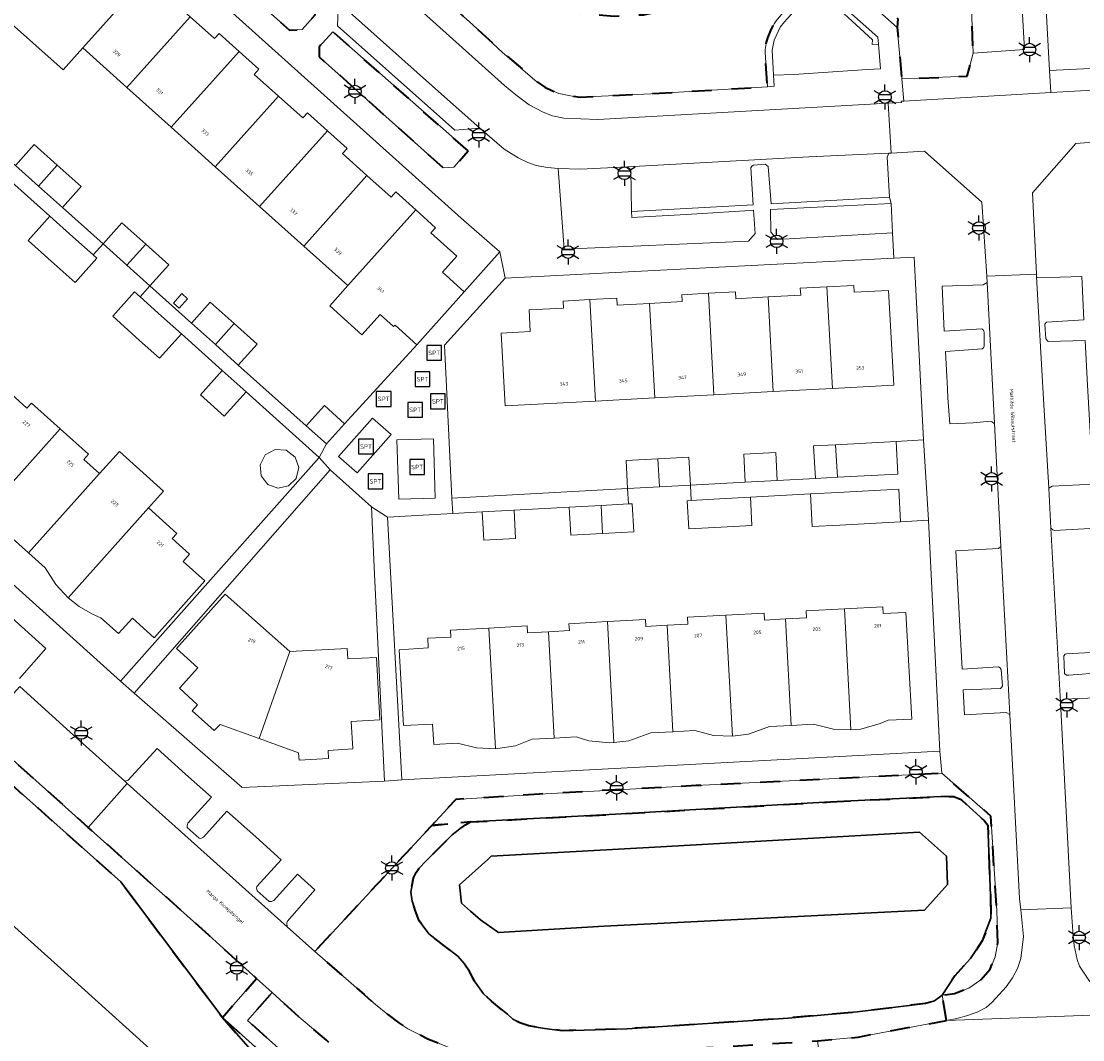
# Model space of a CAD drawing. Extents: x 105780 to 185197, y 477999 to 525027.
# Tile 28 of 256: x 106022 to 106130, y 478677 to 478780. Entities that reach past the tile are written whole.
import ezdxf
from ezdxf.enums import TextEntityAlignment as Align

# ---------------------------------------------------------------- set-up
doc = ezdxf.new("R2010")
doc.units = 0
doc.linetypes.add('XX-HIDDEN', pattern=[4, 2, -2])
for name, color, linetype, lineweight in [('B-GV-GR-HAAG_01-G', 252, 'GR-HAAG1', 13), ('B-GV-GR-MATERIAALGRENS-G', 252, 'XX-HIDDEN', 35), ('B-RO-IE-MEUBILAIR_WEGMEUBILAIR-S', 252, 'Continuous', 25), ('B-WE-GW-WATERGANG_SLOOT_INSTEEK-G', 252, 'Continuous', 30), ('B-WE-OG-TERREIN_ONBEGROEID-GV', 252, 'Continuous', 18), ('B-XX-KG-KADASTRAAL_BEBOUWING-G', 252, 'Continuous', 20), ('B1-WE-OG-BEBOUWING-T18', 7, 'Continuous', 18), ('B1-WE-OG-TERREIN_ERF-GV', 252, 'Continuous', 18), ('B1-WE-OG-TOPOGRAFIE-T18', 10, 'Continuous', 18), ('B1-WE-VH-VERHARDING_ASFALT-GV', 252, 'Continuous', 18), ('B1-WE-VH-VERHARDING_BETONSTRAATSTEEN-GV', 252, 'Continuous', 18), ('B1-WE-VH-VERHARDING_SIERBESTRATING-GV', 252, 'Continuous', 18), ('B1-WE-VH-VERHARDING_TEGEL-GV', 252, 'Continuous', 18)]:
    doc.layers.add(name, color=color, linetype=linetype, lineweight=lineweight)
doc.styles.add('NLCS-ISO', font='NLCS-ISO.ttf')
doc.styles.add('NLCS-ISO-M200-T18', font='NLCS-ISO.ttf', dxfattribs={"height": 0.36})
doc.linetypes.add('GR-HAAG1', pattern='A,6,[176,NLCS.shx,S=0.125,R=0,X=0,Y=0],-2', length=8)

# ---------------------------------------------------------------- blocks, each defined once
blk = doc.blocks.new('B-SIE-WEG_LICHTMAST-SO')
at = {"ltscale": 0.1}
for p, q in [((0, 1.27), (0, 2.53)), ((-1.1, 0.63), (-2.19, 1.27)), ((1.1, 0.63), (2.19, 1.27)), ((-1.1, -0.63), (-2.19, -1.27)), ((0, -1.27), (0, -2.53)), ((1.1, -0.63), (2.19, -1.27))]:
    blk.add_line(p, q, dxfattribs=at)
at = {"flags": 128}
for points in [[(-1.16, 0.5), (1.16, 0.5)], [(-1.16, -0.5), (1.16, -0.5)]]:
    blk.add_lwpolyline(points, dxfattribs=at)
at = {"ltscale": 0.1}
blk.add_circle((0, 0), 1.27, dxfattribs=at)
at = {"style": 'NLCS-ISO'}
blk.add_attdef('TYPE', text='', height=1.8, dxfattribs=at).set_placement((0, 2.53), align=Align.BOTTOM_CENTER)
blk = doc.blocks.new('SIE-WEG_SPEELTOESTEL-SO')
at = {"flags": 128}
blk.add_lwpolyline([(-0.75, -0.75), (0.75, -0.75), (0.75, 0.75), (-0.75, 0.75)], close=True, dxfattribs=at)
at = {"style": 'NLCS-ISO'}
blk.add_text('SPT', height=0.45, dxfattribs=at).set_placement((0, 0), align=Align.MIDDLE_CENTER)

msp = doc.modelspace()

# ---------------------------------------------------------------- linework, layer by layer
at = {"layer": 'B-GV-GR-HAAG_01-G', "flags": 128}
for points in [[(106102.815, 478784.034), (106102.171, 478783.938), (106101.839, 478783.667), (106099.061, 478780.503), (106098.752, 478780.139), (106098.547, 478779.833), (106098.235, 478779.159), (106097.91, 478778.41), (106097.76, 478777.845), (106097.654, 478777.232), (106097.655, 478776.949), (106097.879, 478773.481), (106098.562, 478773.522), (106098.502, 478774.638), (106098.464, 478775.335), (106098.354, 478777.174), (106098.573, 478778.179), (106099.159, 478779.489), (106099.591, 478780.045), (106102.464, 478783.274), (106102.894, 478783.285), (106103.138, 478783.173), (106108.485, 478778.233), (106108.48, 478777.764), (106109.104, 478777.773), (106109.046, 478778.496)], [(106084.07, 478765.041), (106083.988, 478765.171), (106083.738, 478765.385), (106078.979, 478765.137), (106076.722, 478765.207), (106077.336, 478757.073), (106095.952, 478757.858), (106096.65, 478758.628), (106096.477, 478761.01), (106096.126, 478760.952), (106089.668, 478760.571), (106084.19, 478760.247), (106084.131, 478760.866)], [(106110.539, 478758.704), (106110.385, 478761.67), (106104.928, 478761.395), (106098.196, 478761.056), (106098.239, 478758.792), (106098.897, 478758.049)]]:
    msp.add_lwpolyline(points, close=True, dxfattribs=at)
at = {"layer": 'B-GV-GR-MATERIAALGRENS-G', "flags": 128}
for points in [[(106111.45, 478815.336), (106107.414, 478815.091), (106107.353, 478816.526), (106113.54, 478816.789), (106114.206, 478816.817), (106114.152, 478817.963), (106113.893, 478823.501), (106112.801, 478823.381), (106108.219, 478823.215), (106097.711, 478822.461), (106097.86, 478819.41), (106098.693, 478818.016), (106102.297, 478812.743), (106103.323, 478810.718), (106104.162, 478808.828), (106104.755, 478806.849), (106105.236, 478804.444), (106105.185, 478800.789), (106104.648, 478798.669), (106104.24, 478796.45), (106102.437, 478791.084), (106101.492, 478788.896), (106111.05, 478780.356), (106111.008, 478779.482), (106111.463, 478774.265), (106118.074, 478774.551), (106118.677, 478776.885), (106118.431, 478783.289), (106118.34, 478783.389), (106118.019, 478783.498), (106114.081, 478783.277), (106113.482, 478783.239)], [(106061.321, 478798.58), (106061.067, 478802.22), (106061.403, 478805.124), (106062.185, 478807.915), (106062.234, 478808.785), (106047.881, 478807.924), (106042.369, 478807.435), (106040.1, 478804.753), (106068.103, 478779.741), (106071.117, 478776.953), (106074.58, 478773.976), (106075.39, 478773.442), (106076.164, 478773.05), (106076.808, 478772.794), (106078.159, 478772.535), (106078.948, 478772.44), (106086.102, 478772.77), (106097.879, 478773.481), (106097.655, 478776.949), (106097.654, 478777.232), (106097.76, 478777.845), (106097.91, 478778.41), (106098.235, 478779.159), (106098.547, 478779.833), (106098.752, 478780.139), (106099.061, 478780.503), (106101.839, 478783.667), (106102.171, 478783.938), (106102.815, 478784.034), (106099.671, 478786.828), (106098.641, 478787.763), (106098.383, 478787.96), (106096.331, 478785.718), (106093.939, 478783.804), (106091.305, 478782.327), (106088.341, 478781.351), (106085.36, 478780.718), (106082.383, 478780.591), (106079.265, 478780.812), (106076.367, 478781.416), (106073.515, 478782.453), (106070.754, 478783.991), (106068.482, 478785.869), (106066.037, 478788.36), (106064.742, 478790.209), (106062.917, 478793.323), (106061.919, 478795.941)], [(106052.19, 478780.771), (106050.447, 478782.387), (106040.355, 478791.322), (106038.938, 478789.781), (106039.072, 478788.601), (106049.571, 478779.19), (106050.848, 478779.271)], [(106067.626, 478766.992), (106053.959, 478779.022), (106052.579, 478777.52), (106052.581, 478776.497), (106065.098, 478765.291), (106066.176, 478765.353)], [(106000, 478724.793), (105980.466, 478742.334), (105978.943, 478740.613), (105978.148, 478741.243), (105977.438, 478741.687), (105976.731, 478742.054), (105975.992, 478742.324), (105975.124, 478742.473), (105974.242, 478742.525), (105973.344, 478742.5), (105972.479, 478742.391), (105969.92, 478741.74), (105969.244, 478741.478), (105967.9, 478740.82), (105967.286, 478740.464), (105966.722, 478740.064), (105966.662, 478740.012), (105966.347, 478739.74), (105966.201, 478739.614), (105965.888, 478739.344), (105968.125, 478737.419), (105963.677, 478732.269), (105962.307, 478733.356), (105961.799, 478732.767), (105963.304, 478731.543), (105968.587, 478737.66), (105967.144, 478738.843), (105967.54, 478739.293), (105969.443, 478737.734), (105963.378, 478730.71), (105961.402, 478732.317), (105956.719, 478726.993), (105959.127, 478724.852), (105968.106, 478734.452), (105968.744, 478735.095), (105969.243, 478735.445), (105969.946, 478735.919), (105970.623, 478736.162), (105971.687, 478736.492), (105973.626, 478736.739), (105975.388, 478736.873), (105977.341, 478737.217), (105978.608, 478737.308), (105980.338, 478737.507), (105981.143, 478737.47), (105982.279, 478737.315), (105983.072, 478737.124), (105983.656, 478736.722), (105984.065, 478736.369), (106000, 478722.083), (106008.843, 478714.155), (106032.53, 478693.11), (106042.797, 478679.379), (106046.237, 478683.351), (106041.428, 478687.703), (106029.227, 478698.616), (106018.277, 478708.393)], [(106104.265, 478701.184), (106115.406, 478701.728), (106116.716, 478701.725), (106117.447, 478701.445), (106118.259, 478700.702), (106119.789, 478699.303), (106120.146, 478698.833), (106120.428, 478691.685), (106120.462, 478689.431), (106119.599, 478687.132), (106118.395, 478685.362), (106116.826, 478683.612), (106115.527, 478681.667), (106116.776, 478681.806), (106118.254, 478682.365), (106119.443, 478683.194), (106120.385, 478684.266), (106120.909, 478685.514), (106121.176, 478686.982), (106121.055, 478690.195), (106120.465, 478699.747), (106115.511, 478704.076), (106090.684, 478702.834), (106074.854, 478701.985), (106066.381, 478701.428), (106063.958, 478698.817), (106067.86, 478699.157), (106082.507, 478699.949), (106091.803, 478700.47)], [(106115.975, 478679.095), (106115.527, 478681.667), (106114.752, 478681.063), (106113.874, 478680.819), (106106.965, 478679.956), (106099.987, 478679.338), (106083.701, 478678.246), (106077.17, 478678.061), (106075.361, 478678.298), (106073.752, 478678.554), (106072.838, 478678.854), (106072.15, 478679.241), (106071.62, 478679.722), (106070.795, 478680.36), (106070.006, 478681.058), (106069.185, 478681.802), (106068.335, 478682.955), (106067.766, 478684.037), (106067.21, 478684.851), (106066.581, 478685.604), (106065.18, 478686.674), (106063.669, 478687.862), (106062.678, 478689.162), (106062.296, 478690.128), (106061.978, 478691.164), (106061.829, 478692.065), (106061.955, 478692.807), (106062.112, 478693.503), (106062.372, 478694.052), (106062.685, 478694.497), (106063.348, 478695.208), (106064.434, 478696.284), (106066.011, 478697.862), (106066.628, 478698.342), (106066.822, 478698.485), (106067.348, 478698.874), (106067.86, 478699.157), (106063.958, 478698.817), (106052.121, 478686.065), (106057.104, 478681.708), (106058.263, 478680.695), (106059.498, 478679.684), (106060.609, 478678.859), (106061.548, 478678.245), (106063.625, 478677.218), (106065.624, 478676.408), (106067.408, 478675.902), (106069.203, 478675.569), (106070.727, 478675.481), (106076.916, 478675.63), (106092.406, 478676.386), (106102.97, 478677.027), (106107.051, 478677.417)], [(106075.55, 478669.53), (106070.157, 478669.343), (106068.421, 478669.459), (106066.51, 478669.825), (106064.544, 478670.331), (106062.969, 478670.866), (106061.517, 478671.436), (106059.074, 478672.703), (106058.288, 478673.343), (106055.834, 478675.04), (106053.295, 478677.087), (106050.521, 478679.475), (106047.818, 478681.921), (106045.325, 478679.092), (106059.441, 478666.502), (106059.537, 478664.385), (106064.945, 478664.662), (106076.041, 478665.153), (106075.752, 478669.119)], [(106042.797, 478679.379), (106046.566, 478675.094), (106047.107, 478674.002), (106047.798, 478672.975), (106049.835, 478670.799), (106050.359, 478670.069), (106051.109, 478668.604), (106051.408, 478667.386), (106051.405, 478666.276), (106051.467, 478665.381), (106051.525, 478664.399), (106051.354, 478663.205), (106051.01, 478662.021), (106050.409, 478660.434), (106050.005, 478659.506), (106049.504, 478658.793), (106046.862, 478655.537), (106044.2, 478651.879), (106042.931, 478650.078), (106043.695, 478649.311), (106057.01, 478664.255), (106057.673, 478664.289), (106057.724, 478665.978)]]:
    msp.add_lwpolyline(points, close=True, dxfattribs=at)
at = {"layer": 'B-WE-GW-WATERGANG_SLOOT_INSTEEK-G', "flags": 128}
for points in [[(106046.566, 478675.094), (106042.797, 478679.379), (106032.53, 478693.11), (106008.843, 478714.155)], [(106006.169, 478702.544), (106026.138, 478684.633), (106045.511, 478667.155)], [(106022.152, 478668.833), (106023.636, 478667.502), (106025.939, 478665.437), (106027.53, 478664.01), (106028.995, 478662.696), (106031.328, 478660.604), (106032.896, 478659.198), (106034.345, 478657.898), (106036.698, 478655.788), (106038.441, 478654.225), (106039.543, 478653.177), (106039.862, 478652.884), (106047.934, 478661.986), (106047.74, 478666.155), (106046.48, 478667.279), (106045.511, 478667.155), (106026.138, 478684.633), (106006.169, 478702.544)]]:
    msp.add_lwpolyline(points, dxfattribs=at)
for points in [[(106104.265, 478701.184), (106091.803, 478700.47), (106082.507, 478699.949), (106067.86, 478699.157), (106067.348, 478698.874), (106066.822, 478698.485), (106066.628, 478698.342), (106066.011, 478697.862), (106064.434, 478696.284), (106063.348, 478695.208), (106062.685, 478694.497), (106062.372, 478694.052), (106062.112, 478693.503), (106061.955, 478692.807), (106061.829, 478692.065), (106061.978, 478691.164), (106062.296, 478690.128), (106062.678, 478689.162), (106063.669, 478687.862), (106065.18, 478686.674), (106066.581, 478685.604), (106067.21, 478684.851), (106067.766, 478684.037), (106068.335, 478682.955), (106069.185, 478681.802), (106070.006, 478681.058), (106070.795, 478680.36), (106071.62, 478679.722), (106072.15, 478679.241), (106072.838, 478678.854), (106073.752, 478678.554), (106075.361, 478678.298), (106077.17, 478678.061), (106083.701, 478678.246), (106099.987, 478679.338), (106106.965, 478679.956), (106113.874, 478680.819), (106114.752, 478681.063), (106115.527, 478681.667), (106116.826, 478683.612), (106118.395, 478685.362), (106119.599, 478687.132), (106120.462, 478689.431), (106120.428, 478691.685), (106120.146, 478698.833), (106119.789, 478699.303), (106118.259, 478700.702), (106117.447, 478701.445), (106116.716, 478701.725), (106115.406, 478701.728)], [(106115.968, 478695.713), (106116.089, 478692.85), (106113.768, 478690.251), (106081.368, 478688.64), (106070.691, 478687.985), (106070.604, 478688.046), (106068.87, 478689.254), (106067.852, 478690.141), (106066.941, 478690.966), (106066.757, 478692.793), (106069.624, 478695.381), (106069.971, 478695.694), (106086.486, 478696.625), (106113.24, 478698.132)], [(106115.968, 478695.713), (106113.24, 478698.132), (106086.486, 478696.625), (106069.971, 478695.694), (106069.624, 478695.381), (106066.757, 478692.793), (106066.941, 478690.966), (106067.852, 478690.141), (106068.87, 478689.254), (106070.604, 478688.046), (106070.691, 478687.985), (106081.368, 478688.64), (106113.768, 478690.251), (106116.089, 478692.85)]]:
    msp.add_lwpolyline(points, close=True, dxfattribs=at)
at = {"layer": 'B-WE-OG-TERREIN_ONBEGROEID-GV', "flags": 128}
msp.add_lwpolyline([(106101.021, 478788.357), (106111.008, 478779.482), (106111.05, 478780.356)], dxfattribs=at)
at = {"layer": 'B-XX-KG-KADASTRAAL_BEBOUWING-G', "flags": 128}
for points in [[(106035.536, 478785.071), (106033.519, 478786.88), (106033.051, 478786.36), (106030.455, 478788.689), (106028.972, 478787.043), (106026.772, 478789.002), (106021.993, 478783.665), (106022.684, 478783.05), (106020.548, 478780.65), (106026.679, 478775.193), (106028.668, 478777.412)], [(106039.535, 478780.541), (106037.081, 478782.744), (106037.549, 478783.264), (106035.536, 478785.071), (106028.668, 478777.412), (106033.136, 478773.405)], [(106044.469, 478777.054), (106042.449, 478778.866), (106041.981, 478778.345), (106039.535, 478780.541), (106033.136, 478773.405), (106037.604, 478769.398)], [(106048.468, 478772.524), (106046.011, 478774.73), (106046.48, 478775.25), (106044.469, 478777.054), (106037.604, 478769.398), (106042.072, 478765.391)], [(106053.402, 478769.036), (106051.38, 478770.851), (106050.911, 478770.332), (106048.468, 478772.524), (106042.072, 478765.391), (106046.54, 478761.384)], [(106057.402, 478764.507), (106054.941, 478766.715), (106055.409, 478767.235), (106053.402, 478769.036), (106046.54, 478761.384), (106051.008, 478757.377)], [(106026.102, 478765.561), (106023.766, 478767.653), (106021.864, 478765.53), (106024.199, 478763.438)], [(106026.102, 478765.561), (106024.199, 478763.438), (106026.616, 478761.273), (106028.518, 478763.396)], [(106062.336, 478761.02), (106060.311, 478762.838), (106059.843, 478762.318), (106057.402, 478764.507), (106051.008, 478757.377), (106055.476, 478753.37)], [(106062.336, 478761.02), (106055.476, 478753.37), (106053.635, 478751.318), (106056.882, 478748.406), (106058.722, 478750.459), (106060.097, 478749.226), (106060.237, 478749.382), (106062.431, 478747.4), (106067.224, 478752.743), (106065.031, 478754.725), (106066.475, 478756.366), (106063.873, 478758.701), (106064.341, 478759.221)], [(106029.727, 478756.472), (106027.682, 478758.303), (106025.354, 478760.389), (106023.153, 478757.93), (106025.479, 478755.846), (106027.898, 478753.68), (106030.099, 478756.139)], [(106030.727, 478757.59), (106033.139, 478755.429), (106035.042, 478757.55), (106032.629, 478759.712)], [(106035.042, 478757.55), (106033.139, 478755.429), (106035.464, 478753.346), (106037.366, 478755.468)], [(106034.463, 478752.228), (106033.898, 478752.735), (106031.703, 478750.271), (106034.416, 478747.84), (106036.44, 478746.027), (106038.642, 478748.485), (106036.62, 478750.296)], [(106039.269, 478752.049), (106038.699, 478752.567), (106037.847, 478751.607), (106038.407, 478751.099)], [(106091.918, 478752.602), (106089.22, 478752.457), (106089.257, 478751.759), (106085.969, 478751.581), (106086.485, 478742.028), (106092.473, 478742.348)], [(106097.943, 478752.228), (106094.676, 478752.051), (106094.639, 478752.749), (106091.918, 478752.602), (106092.473, 478742.348), (106098.46, 478742.667)], [(106103.893, 478753.249), (106101.205, 478753.104), (106101.242, 478752.406), (106097.943, 478752.228), (106098.46, 478742.667), (106104.448, 478742.987)], [(106103.893, 478753.249), (106104.448, 478742.987), (106110.654, 478743.318), (106110.114, 478752.885), (106106.652, 478752.698), (106106.615, 478753.396)], [(106039.657, 478749.59), (106042.079, 478747.42), (106043.982, 478749.542), (106041.559, 478751.712)], [(106079.944, 478751.955), (106077.235, 478751.81), (106077.272, 478751.111), (106073.795, 478750.925), (106073.913, 478748.728), (106070.959, 478748.574), (106071.367, 478741.221), (106080.498, 478741.708)], [(106085.969, 478751.581), (106082.691, 478751.404), (106082.654, 478752.101), (106079.944, 478751.955), (106080.498, 478741.708), (106086.485, 478742.028)], [(106043.982, 478749.542), (106042.079, 478747.42), (106044.395, 478745.346), (106046.297, 478747.468)], [(106045.182, 478742.627), (106042.776, 478744.782), (106040.574, 478742.324), (106042.98, 478740.169)], [(106026.399, 478738.897), (106023.497, 478741.503), (106023.031, 478740.984), (106021.469, 478742.387), (106014.267, 478734.36), (106015.945, 478732.856), (106017.098, 478731.068), (106018.276, 478729.846)], [(106055.141, 478739.412), (106053.097, 478741.252), (106051.258, 478739.207), (106053.302, 478737.368)], [(106030.376, 478734.387), (106028.795, 478735.807), (106029.261, 478736.326), (106026.399, 478738.897), (106018.276, 478729.846), (106019.873, 478728.636), (106021.572, 478727.814), (106023.202, 478726.353)], [(106110.887, 478737.626), (106104.77, 478737.297), (106104.949, 478734.002), (106111.064, 478734.331)], [(106035.307, 478730.898), (106036.837, 478732.601), (106032.373, 478736.611), (106030.376, 478734.387), (106023.202, 478726.353), (106024.884, 478724.845), (106025.945, 478723.157), (106027.205, 478721.831)], [(106050.507, 478734.978), (106050.131, 478736.041), (106049.234, 478736.725), (106048.109, 478736.807), (106047.123, 478736.26), (106046.597, 478735.262), (106046.703, 478734.139), (106047.371, 478733.282), (106048.391, 478732.908), (106049.455, 478733.13), (106050.24, 478733.882)], [(106095.636, 478733.5), (106098.881, 478733.675), (106098.728, 478736.52), (106095.483, 478736.345)], [(106104.77, 478737.297), (106102.549, 478737.177), (106102.726, 478733.882), (106104.949, 478734.002)], [(106086.817, 478735.878), (106083.59, 478735.704), (106083.743, 478732.859), (106086.971, 478733.033)], [(106086.817, 478735.878), (106086.971, 478733.033), (106090.094, 478733.202), (106089.941, 478736.047)], [(106111.152, 478732.809), (106105.03, 478732.473), (106102.225, 478732.319), (106102.406, 478729.023), (106105.201, 478729.176), (106111.333, 478729.513)], [(106081.058, 478731.157), (106077.836, 478730.98), (106077.993, 478728.134), (106081.219, 478728.312)], [(106084.206, 478731.33), (106083.828, 478731.309), (106081.058, 478731.157), (106081.219, 478728.312), (106084.363, 478728.484)], [(106096.154, 478731.985), (106093.041, 478731.814), (106090.179, 478731.657), (106089.784, 478731.636), (106089.941, 478728.79), (106093.2, 478728.969), (106096.311, 478729.14)], [(106035.307, 478730.898), (106027.205, 478721.831), (106028.302, 478720.954), (106029.66, 478720.178), (106030.51, 478719.801), (106032.303, 478718.195), (106033.699, 478719.754), (106035.901, 478717.777), (106041.021, 478723.518), (106038.823, 478725.489), (106039.479, 478726.228), (106037.715, 478727.796), (106038.183, 478728.315)], [(106072.274, 478730.674), (106069.049, 478730.497), (106069.206, 478727.651), (106072.431, 478727.828)], [(106049.597, 478716.394), (106043.079, 478722.19), (106038.143, 478716.707), (106040.294, 478714.749), (106038.449, 478712.675), (106040.279, 478711.001), (106039.739, 478710.405), (106041.971, 478708.398), (106042.571, 478708.998), (106046.492, 478707.59)], [(106099.712, 478719.687), (106097.584, 478719.572), (106097.546, 478720.27), (106093.684, 478720.06), (106094.342, 478707.821), (106095.974, 478708.028), (106098.083, 478708.797), (106100.291, 478708.915)], [(106105.664, 478720.71), (106101.787, 478720.5), (106101.824, 478719.801), (106099.712, 478719.687), (106100.291, 478708.915), (106102.525, 478709.034), (106104.688, 478708.506), (106106.322, 478708.473)], [(106105.664, 478720.71), (106106.322, 478708.473), (106107.322, 478708.552), (106109.259, 478709.105), (106110.069, 478709.437), (106112.474, 478709.566), (106111.881, 478720.346), (106109.567, 478720.221), (106109.53, 478720.919)], [(106081.703, 478719.412), (106077.821, 478719.201), (106077.858, 478718.503), (106075.75, 478718.389), (106076.328, 478707.636), (106078.553, 478707.755), (106079.832, 478707.37), (106081.918, 478707.167), (106082.36, 478707.191)], [(106087.731, 478719.038), (106085.601, 478718.923), (106085.564, 478719.621), (106081.703, 478719.412), (106082.36, 478707.191), (106083.857, 478707.37), (106086.098, 478708.157), (106088.31, 478708.276)], [(106093.684, 478720.06), (106089.804, 478719.85), (106089.841, 478719.151), (106087.731, 478719.038), (106088.31, 478708.276), (106090.539, 478708.395), (106092.445, 478707.912), (106094.342, 478707.821)], [(106069.722, 478718.762), (106065.838, 478718.551), (106065.875, 478717.854), (106063.56, 478717.729), (106063.601, 478716.756), (106060.664, 478716.574), (106061.079, 478708.905), (106064.033, 478709.051), (106064.158, 478706.987), (106066.567, 478707.115), (106068.483, 478706.645), (106070.38, 478706.538)], [(106075.75, 478718.389), (106073.618, 478718.273), (106073.581, 478718.971), (106069.722, 478718.762), (106070.38, 478706.538), (106072.414, 478706.863), (106074.112, 478707.518), (106076.328, 478707.636)], [(106049.597, 478716.394), (106046.492, 478707.59), (106050.485, 478706.156), (106050.533, 478705.412), (106053.509, 478705.563), (106053.481, 478706.399), (106055.965, 478706.546), (106055.81, 478709.329), (106058.693, 478709.489), (106058.364, 478715.788), (106055.466, 478715.65), (106055.412, 478716.69)]]:
    msp.add_lwpolyline(points, close=True, dxfattribs=at)
at = {"layer": 'B1-WE-OG-TERREIN_ERF-GV', "flags": 128}
for points in [[(106124.73, 478805.306), (106126.387, 478775.123), (106130.5, 478775.33), (106152.286, 478776.452), (106155.419, 478776.728), (106156.093, 478776.864), (106157.576, 478777.499), (106157.996, 478777.757), (106159.325, 478778.914), (106166.895, 478787.261)], [(106039.535, 478780.541), (106041.981, 478778.345), (106042.449, 478778.866), (106044.469, 478777.054), (106046.48, 478775.25), (106046.011, 478774.73), (106048.468, 478772.524), (106050.911, 478770.332), (106051.38, 478770.851), (106053.402, 478769.036), (106055.409, 478767.235), (106054.941, 478766.715), (106057.402, 478764.507), (106059.843, 478762.318), (106060.311, 478762.838), (106062.336, 478761.02), (106064.341, 478759.221), (106063.873, 478758.701), (106066.475, 478756.366), (106065.031, 478754.725), (106067.224, 478752.743), (106070.827, 478756.794), (106066.935, 478760.179), (106030.315, 478793.098)], [(106021.864, 478765.53), (106023.766, 478767.653), (106026.102, 478765.561), (106028.518, 478763.396), (106026.616, 478761.273), (106030.727, 478757.59), (106032.629, 478759.712), (106035.042, 478757.55), (106037.366, 478755.468), (106035.464, 478753.346), (106039.657, 478749.59), (106041.559, 478751.712), (106043.982, 478749.542), (106046.297, 478747.468), (106044.395, 478745.346), (106051.258, 478739.207), (106053.097, 478741.252), (106055.141, 478739.412), (106062.431, 478747.4), (106060.237, 478749.382), (106060.097, 478749.226), (106058.722, 478750.459), (106056.882, 478748.406), (106053.635, 478751.318), (106055.476, 478753.37), (106051.008, 478757.377), (106046.54, 478761.384), (106042.072, 478765.391), (106037.604, 478769.398), (106033.136, 478773.405), (106028.668, 478777.412), (106026.679, 478775.193), (106020.548, 478780.65)], [(106035.464, 478753.346), (106033.139, 478755.429), (106030.727, 478757.59), (106029.727, 478756.472), (106030.099, 478756.139), (106027.898, 478753.68), (106025.479, 478755.846), (106023.153, 478757.93), (106025.354, 478760.389), (106021.183, 478764.126)], [(105998.071, 478748.88), (105996.276, 478750.489), (105997.664, 478752.052), (105995.464, 478754.002), (105991.863, 478749.955), (106000, 478742.63), (106032.496, 478713.378), (106052.575, 478736.005), (106045.182, 478742.627), (106042.98, 478740.169), (106040.574, 478742.324), (106042.776, 478744.782), (106038.642, 478748.485), (106036.44, 478746.027), (106034.416, 478747.84), (106031.703, 478750.271), (106033.898, 478752.735), (106034.463, 478752.228), (106035.464, 478753.346)], [(106021.469, 478742.387), (106023.031, 478740.984), (106023.497, 478741.503), (106026.399, 478738.897), (106029.261, 478736.326), (106028.795, 478735.807), (106030.376, 478734.387), (106032.373, 478736.611), (106036.837, 478732.601), (106035.307, 478730.898), (106038.183, 478728.315), (106037.715, 478727.796), (106039.479, 478726.228), (106038.823, 478725.489), (106041.021, 478723.518), (106035.901, 478717.777), (106033.699, 478719.754), (106032.303, 478718.195), (106030.51, 478719.801), (106029.66, 478720.178), (106028.302, 478720.954), (106027.205, 478721.831), (106025.945, 478723.157), (106024.884, 478724.845), (106023.202, 478726.353), (106021.572, 478727.814)]]:
    msp.add_lwpolyline(points, dxfattribs=at)
for points in [[(106086.817, 478735.878), (106089.941, 478736.047), (106090.094, 478733.202), (106095.636, 478733.5), (106095.483, 478736.345), (106098.728, 478736.52), (106098.881, 478733.675), (106102.726, 478733.882), (106102.549, 478737.177), (106104.77, 478737.297), (106110.887, 478737.626), (106113.644, 478737.774), (106112.724, 478756.248), (106110.672, 478756.143), (106071.361, 478754.123), (106065.247, 478747.361), (106065.993, 478731.9), (106083.743, 478732.859), (106083.59, 478735.704)], [(106039.269, 478752.049), (106038.407, 478751.099), (106037.847, 478751.607), (106038.699, 478752.567)], [(106098.46, 478742.667), (106092.473, 478742.348), (106086.485, 478742.028), (106080.498, 478741.708), (106071.367, 478741.221), (106070.959, 478748.574), (106073.913, 478748.728), (106073.795, 478750.925), (106077.272, 478751.111), (106077.235, 478751.81), (106079.944, 478751.955), (106082.654, 478752.101), (106082.691, 478751.404), (106085.969, 478751.581), (106089.257, 478751.759), (106089.22, 478752.457), (106091.918, 478752.602), (106094.639, 478752.749), (106094.676, 478752.051), (106097.943, 478752.228), (106101.242, 478752.406), (106101.205, 478753.104), (106103.893, 478753.249), (106106.615, 478753.396), (106106.652, 478752.698), (106110.114, 478752.885), (106110.654, 478743.318), (106104.448, 478742.987)], [(106113.644, 478737.774), (106110.887, 478737.626), (106111.064, 478734.331), (106104.949, 478734.002), (106102.726, 478733.882), (106098.881, 478733.675), (106095.636, 478733.5), (106090.094, 478733.202), (106090.179, 478731.657), (106093.041, 478731.814), (106096.154, 478731.985), (106102.225, 478732.319), (106105.03, 478732.473), (106111.152, 478732.809), (106111.333, 478729.513), (106114.174, 478729.669)], [(106050.507, 478734.978), (106050.24, 478733.882), (106049.455, 478733.13), (106048.391, 478732.908), (106047.371, 478733.282), (106046.703, 478734.139), (106046.597, 478735.262), (106047.123, 478736.26), (106048.109, 478736.807), (106049.234, 478736.725), (106050.131, 478736.041)], [(106058.12, 478724.898), (106057.87, 478731.005), (106053.691, 478734.741), (106033.884, 478712.175), (106044.781, 478702.639), (106059.159, 478703.274)], [(106114.174, 478729.669), (106111.333, 478729.513), (106105.201, 478729.176), (106102.406, 478729.023), (106102.225, 478732.319), (106096.154, 478731.985), (106096.311, 478729.14), (106093.2, 478728.969), (106089.941, 478728.79), (106089.784, 478731.636), (106090.179, 478731.657), (106090.094, 478733.202), (106086.971, 478733.033), (106083.743, 478732.859), (106083.828, 478731.309), (106084.206, 478731.33), (106084.363, 478728.484), (106081.219, 478728.312), (106077.993, 478728.134), (106077.836, 478730.98), (106072.274, 478730.674), (106072.431, 478727.828), (106069.206, 478727.651), (106069.049, 478730.497), (106066.069, 478730.334), (106059.48, 478729.972), (106060.94, 478703.409), (106115.306, 478706.322)], [(106083.743, 478732.859), (106065.993, 478731.9), (106066.069, 478730.334), (106069.049, 478730.497), (106072.274, 478730.674), (106077.836, 478730.98), (106081.058, 478731.157), (106083.828, 478731.309)], [(106055.412, 478716.69), (106055.466, 478715.65), (106058.364, 478715.788), (106058.693, 478709.489), (106055.81, 478709.329), (106055.965, 478706.546), (106053.481, 478706.399), (106053.509, 478705.563), (106050.533, 478705.412), (106050.485, 478706.156), (106046.492, 478707.59), (106042.571, 478708.998), (106041.971, 478708.398), (106039.739, 478710.405), (106040.279, 478711.001), (106038.449, 478712.675), (106040.294, 478714.749), (106038.143, 478716.707), (106043.079, 478722.19), (106049.597, 478716.394)], [(106085.564, 478719.621), (106085.601, 478718.923), (106087.731, 478719.038), (106089.841, 478719.151), (106089.804, 478719.85), (106093.684, 478720.06), (106097.546, 478720.27), (106097.584, 478719.572), (106099.712, 478719.687), (106101.824, 478719.801), (106101.787, 478720.5), (106105.664, 478720.71), (106109.53, 478720.919), (106109.567, 478720.221), (106111.881, 478720.346), (106112.474, 478709.566), (106110.069, 478709.437), (106109.259, 478709.105), (106107.322, 478708.552), (106106.322, 478708.473), (106104.688, 478708.506), (106102.525, 478709.034), (106100.291, 478708.915), (106098.083, 478708.797), (106095.974, 478708.028), (106094.342, 478707.821), (106092.445, 478707.912), (106090.539, 478708.395), (106088.31, 478708.276), (106086.098, 478708.157), (106083.857, 478707.37), (106082.36, 478707.191), (106081.918, 478707.167), (106079.832, 478707.37), (106078.553, 478707.755), (106076.328, 478707.636), (106074.112, 478707.518), (106072.414, 478706.863), (106070.38, 478706.538), (106068.483, 478706.645), (106066.567, 478707.115), (106064.158, 478706.987), (106064.033, 478709.051), (106061.079, 478708.905), (106060.664, 478716.574), (106063.601, 478716.756), (106063.56, 478717.729), (106065.875, 478717.854), (106065.838, 478718.551), (106069.722, 478718.762), (106073.581, 478718.971), (106073.618, 478718.273), (106075.75, 478718.389), (106077.858, 478718.503), (106077.821, 478719.201), (106081.703, 478719.412)]]:
    msp.add_lwpolyline(points, close=True, dxfattribs=at)
at = {"layer": 'B1-WE-VH-VERHARDING_ASFALT-GV', "flags": 128}
for points in [[(106040.724, 478794.344), (106063.708, 478773.79), (106068.802, 478769.295), (106071.257, 478767.181), (106072.679, 478766.292), (106073.678, 478765.805), (106074.496, 478765.501), (106075.663, 478765.3), (106076.722, 478765.207), (106078.979, 478765.137), (106083.738, 478765.385), (106102.076, 478766.379), (106110.142, 478766.764), (106110.25, 478766.769), (106110.403, 478766.777), (106110.08, 478771.828), (106080.723, 478770.156), (106077.293, 478770.294), (106076.163, 478770.535), (106075.198, 478770.899), (106073.785, 478771.652), (106072.445, 478772.648), (106071.299, 478773.615), (106057.909, 478785.649)], [(106065.624, 478676.408), (106063.625, 478677.218), (106061.548, 478678.245), (106060.609, 478678.859), (106059.498, 478679.684), (106058.263, 478680.695), (106057.104, 478681.708), (106052.121, 478686.065), (106049.34, 478688.548), (106033.18, 478703.054), (106029.227, 478698.616), (106041.428, 478687.703), (106046.237, 478683.351), (106047.818, 478681.921), (106050.521, 478679.475), (106053.295, 478677.087)]]:
    msp.add_lwpolyline(points, dxfattribs=at)
msp.add_lwpolyline([(106126.542, 478728.841), (106126.308, 478732.903), (106125.794, 478741.911), (106125.088, 478754.271), (106125.075, 478754.538), (106120.056, 478754.321), (106120.088, 478753.682), (106120.818, 478739.434), (106121.463, 478727.001), (106122.37, 478710.033), (106123.368, 478691.408), (106123.484, 478690.271), (106128.596, 478690.465), (106127.499, 478711.284)], close=True, dxfattribs=at)
at = {"layer": 'B1-WE-VH-VERHARDING_BETONSTRAATSTEEN-GV', "flags": 128}
for points in [[(106121.395, 478822.242), (106121.458, 478823.517), (106120.784, 478834.733), (106120.204, 478834.699), (106115.702, 478834.48), (106116.5, 478819.316), (106116.511, 478818.504), (106116.647, 478816.003), (106118.431, 478783.289), (106118.677, 478776.885), (106123.861, 478777.234), (106122.463, 478802.149)], [(106040.724, 478794.344), (106040.796, 478791.87), (106052.554, 478781.353), (106054.504, 478781.352), (106054.436, 478779.628), (106066.27, 478769.096), (106068.802, 478769.295), (106063.708, 478773.79)], [(106133.165, 478773.099), (106131.935, 478773.029), (106131.927, 478773.201), (106126.51, 478772.886), (106111.659, 478772.022), (106111.41, 478772.008), (106111.416, 478771.874), (106110.08, 478771.828), (106110.403, 478766.777), (106113.75, 478766.95), (106119.547, 478761.802), (106120.056, 478754.321), (106125.075, 478754.538), (106124.674, 478762.75), (106129.067, 478767.736), (106133.439, 478768.078)], [(106110.25, 478766.769), (106110.142, 478766.764), (106102.076, 478766.379), (106083.738, 478765.385), (106083.988, 478765.171), (106084.07, 478765.041), (106084.131, 478760.866), (106089.654, 478761.17), (106096.441, 478761.544), (106096.193, 478765.28), (106096.289, 478765.447), (106096.465, 478765.534), (106097.647, 478765.637), (106097.945, 478765.403), (106098.252, 478761.644), (106104.905, 478762.01), (106110.229, 478762.303), (106109.993, 478766.365), (106110.12, 478766.705)], [(106120.088, 478753.682), (106119.697, 478753.462), (106115.544, 478753.327), (106115.747, 478748.785), (106119.541, 478749.009), (106119.669, 478748.929), (106119.777, 478748.686), (106119.799, 478747.262), (106119.712, 478747.086), (106119.593, 478746.975), (106115.895, 478746.718), (106116.08, 478742.933), (106116.125, 478742.025), (106116.329, 478739.415), (106118.685, 478739.521), (106120.418, 478739.663), (106120.564, 478739.622), (106120.818, 478739.434)], [(106125.088, 478754.271), (106125.794, 478741.911), (106126.308, 478732.903), (106126.666, 478733.103), (106130.813, 478733.315), (106130.244, 478743.314), (106129.987, 478747.836), (106126.248, 478747.74), (106126.016, 478747.987), (106125.933, 478749.484), (106126.105, 478749.679), (106129.87, 478749.905), (106129.647, 478754.302), (106125.275, 478754.165)], [(106126.542, 478728.841), (106127.499, 478711.284), (106127.693, 478711.497), (106127.843, 478711.562), (106131.869, 478711.739), (106131.814, 478714.252), (106128.357, 478713.997), (106128.096, 478714.012), (106127.917, 478714.163), (106127.83, 478715.946), (106127.981, 478716.117), (106128.115, 478716.164), (106131.768, 478716.352), (106131.356, 478723.687), (106131.065, 478728.872), (106126.904, 478728.621), (106126.72, 478728.679)], [(106121.463, 478727.001), (106121.248, 478726.786), (106116.936, 478726.576), (106117.262, 478720.208), (106117.548, 478714.616), (106121.23, 478714.824), (106121.416, 478714.728), (106121.52, 478714.561), (106121.629, 478712.911), (106121.551, 478712.746), (106121.44, 478712.664), (106117.655, 478712.527), (106117.784, 478710), (106122.018, 478710.226), (106122.37, 478710.033)], [(106027.409, 478708.249), (106022.309, 478712.841), (106018.277, 478708.393), (106029.227, 478698.616), (106033.18, 478703.054), (106032.919, 478703.289)], [(106046.155, 478697.653), (106043.251, 478700.25), (106040.877, 478697.61), (106040.615, 478697.502), (106040.453, 478697.525), (106039.241, 478698.601), (106039.214, 478698.772), (106039.287, 478699.034), (106041.682, 478701.653), (106039.069, 478703.99), (106036.185, 478706.569), (106033.263, 478703.367), (106032.919, 478703.289), (106033.18, 478703.054), (106049.34, 478688.548), (106049.311, 478688.977), (106049.38, 478689.134), (106052.131, 478692.308), (106050.389, 478693.866), (106047.997, 478691.208), (106047.744, 478691.109), (106047.505, 478691.107), (106046.292, 478692.186), (106046.222, 478692.508), (106046.273, 478692.644), (106048.738, 478695.342)], [(106130.367, 478683.164), (106129.418, 478684.59), (106129.204, 478685.259), (106128.886, 478686.677), (106128.781, 478687.647), (106128.596, 478690.465), (106123.484, 478690.271), (106123.756, 478687.574), (106123.481, 478685.362), (106123.148, 478684.351), (106122.64, 478683.408), (106122.015, 478682.498), (106120.61, 478680.928), (106119.984, 478680.42), (106119.071, 478679.935), (106117.99, 478679.548), (106117.009, 478679.29), (106115.975, 478679.095), (106138.903, 478679.945), (106136.044, 478680.095), (106134.296, 478680.44), (106132.766, 478681.025), (106132.155, 478681.416), (106130.967, 478682.438)], [(106149.511, 478680.04), (106142.606, 478679.832), (106138.903, 478679.945), (106115.975, 478679.095), (106107.051, 478677.417), (106102.97, 478677.027), (106103.24, 478670.892), (106104.645, 478670.884), (106119.134, 478670.37), (106127.991, 478670.544), (106141.909, 478672.131), (106149.811, 478673.674)]]:
    msp.add_lwpolyline(points, close=True, dxfattribs=at)
msp.add_lwpolyline([(106022.273, 478713.645), (106024.954, 478716.682), (106022.808, 478718.601), (106019.558, 478721.507)], dxfattribs=at)
at = {"layer": 'B1-WE-VH-VERHARDING_SIERBESTRATING-GV', "flags": 128}
msp.add_lwpolyline([(106109.104, 478777.773), (106108.48, 478777.764), (106108.485, 478778.233), (106103.138, 478783.173), (106102.894, 478783.285), (106102.464, 478783.274), (106099.591, 478780.045), (106099.159, 478779.489), (106098.573, 478778.179), (106098.354, 478777.174), (106098.464, 478775.335), (106098.502, 478774.638), (106100.55, 478774.709), (106107.945, 478775.204), (106109.301, 478775.289)], close=True, dxfattribs=at)
at = {"layer": 'B1-WE-VH-VERHARDING_TEGEL-GV', "flags": 128}
for points in [[(106123.748, 478822.223), (106123.476, 478827.991), (106122.975, 478827.482), (106122.282, 478826.397), (106121.998, 478825.761), (106121.671, 478824.636), (106121.458, 478823.517), (106121.395, 478822.242), (106122.463, 478802.149), (106123.861, 478777.234), (106118.677, 478776.885), (106118.074, 478774.551), (106111.463, 478774.265), (106111.659, 478772.022), (106126.51, 478772.886), (106126.387, 478775.123), (106124.73, 478805.306), (106124.59, 478807.856), (106124.363, 478811.401)], [(106038.938, 478789.781), (106040.355, 478791.322), (106050.447, 478782.387), (106052.19, 478780.771), (106050.848, 478779.271), (106049.571, 478779.19), (106039.072, 478788.601)], [(106052.579, 478777.52), (106053.959, 478779.022), (106067.626, 478766.992), (106066.176, 478765.353), (106065.098, 478765.291), (106052.581, 478776.497)], [(106122.37, 478710.033), (106122.018, 478710.226), (106117.784, 478710), (106117.655, 478712.527), (106121.44, 478712.664), (106121.551, 478712.746), (106121.629, 478712.911), (106121.52, 478714.561), (106121.416, 478714.728), (106121.23, 478714.824), (106117.548, 478714.616), (106117.262, 478720.208), (106116.936, 478726.576), (106121.248, 478726.786), (106121.463, 478727.001), (106120.818, 478739.434), (106120.564, 478739.622), (106120.418, 478739.663), (106118.685, 478739.521), (106116.329, 478739.415), (106116.125, 478742.025), (106116.08, 478742.933), (106115.895, 478746.718), (106119.593, 478746.975), (106119.712, 478747.086), (106119.799, 478747.262), (106119.777, 478748.686), (106119.669, 478748.929), (106119.541, 478749.009), (106115.747, 478748.785), (106115.544, 478753.327), (106119.697, 478753.462), (106120.088, 478753.682), (106120.056, 478754.321), (106119.547, 478761.802), (106113.75, 478766.95), (106110.403, 478766.777), (106110.25, 478766.769), (106110.12, 478766.705), (106109.993, 478766.365), (106110.229, 478762.303), (106110.385, 478761.67), (106110.539, 478758.704), (106110.672, 478756.143), (106112.724, 478756.248), (106113.644, 478737.774), (106114.174, 478729.669), (106115.306, 478706.322), (106115.511, 478704.076), (106120.465, 478699.747), (106121.055, 478690.195), (106121.176, 478686.982), (106120.909, 478685.514), (106120.385, 478684.266), (106119.443, 478683.194), (106118.254, 478682.365), (106116.776, 478681.806), (106115.527, 478681.667), (106115.975, 478679.095), (106117.009, 478679.29), (106117.99, 478679.548), (106119.071, 478679.935), (106119.984, 478680.42), (106120.61, 478680.928), (106122.015, 478682.498), (106122.64, 478683.408), (106123.148, 478684.351), (106123.481, 478685.362), (106123.756, 478687.574), (106123.484, 478690.271), (106123.368, 478691.408)], [(106065.247, 478747.361), (106071.361, 478754.123), (106070.827, 478756.794), (106067.224, 478752.743), (106062.431, 478747.4), (106055.141, 478739.412), (106053.302, 478737.368), (106052.575, 478736.005), (106053.691, 478734.741), (106057.87, 478731.005), (106059.48, 478729.972), (106066.069, 478730.334), (106065.993, 478731.9)], [(106044.395, 478745.346), (106042.079, 478747.42), (106039.657, 478749.59), (106035.464, 478753.346), (106034.463, 478752.228), (106036.62, 478750.296), (106038.642, 478748.485), (106042.776, 478744.782), (106045.182, 478742.627), (106052.575, 478736.005), (106053.302, 478737.368), (106051.258, 478739.207)], [(106059.832, 478738.311), (106057.961, 478739.969), (106054.529, 478736.094), (106056.4, 478734.437)], [(106059.832, 478738.311), (106056.4, 478734.437), (106054.529, 478736.094), (106057.961, 478739.969)], [(106064.123, 478737.902), (106060.433, 478737.792), (106060.613, 478731.794), (106064.303, 478731.905)], [(106064.123, 478737.902), (106064.303, 478731.905), (106060.613, 478731.794), (106060.433, 478737.792)], [(106053.691, 478734.741), (106052.575, 478736.005), (106032.496, 478713.378), (106033.884, 478712.175)], [(106059.48, 478729.972), (106057.87, 478731.005), (106058.12, 478724.898), (106059.159, 478703.274), (106060.94, 478703.409)], [(106045.325, 478679.092), (106047.818, 478681.921), (106046.237, 478683.351), (106042.797, 478679.379), (106057.724, 478665.978), (106057.673, 478664.289), (106059.537, 478664.385), (106059.441, 478666.502)]]:
    msp.add_lwpolyline(points, close=True, dxfattribs=at)
for points in [[(106102.815, 478784.034), (106109.046, 478778.496), (106109.104, 478777.773), (106109.301, 478775.289), (106107.945, 478775.204), (106100.55, 478774.709), (106098.502, 478774.638), (106098.562, 478773.522), (106097.879, 478773.481), (106086.102, 478772.77), (106078.948, 478772.44), (106078.159, 478772.535), (106076.808, 478772.794), (106076.164, 478773.05), (106075.39, 478773.442), (106074.58, 478773.976), (106071.117, 478776.953), (106068.103, 478779.741), (106040.1, 478804.753)], [(106030.315, 478793.098), (106066.935, 478760.179), (106070.827, 478756.794), (106071.361, 478754.123), (106110.672, 478756.143), (106110.539, 478758.704), (106098.897, 478758.049), (106098.239, 478758.792), (106098.196, 478761.056), (106104.928, 478761.395), (106110.385, 478761.67), (106110.229, 478762.303), (106104.905, 478762.01), (106098.252, 478761.644), (106097.945, 478765.403), (106097.647, 478765.637), (106096.465, 478765.534), (106096.289, 478765.447), (106096.193, 478765.28), (106096.441, 478761.544), (106089.654, 478761.17), (106084.131, 478760.866), (106084.19, 478760.247), (106089.668, 478760.571), (106096.126, 478760.952), (106096.477, 478761.01), (106096.65, 478758.628), (106095.952, 478757.858), (106077.336, 478757.073), (106076.722, 478765.207), (106075.663, 478765.3), (106074.496, 478765.501), (106073.678, 478765.805), (106072.679, 478766.292), (106071.257, 478767.181), (106068.802, 478769.295), (106066.27, 478769.096), (106054.436, 478779.628), (106054.504, 478781.352)], [(106057.909, 478785.649), (106071.299, 478773.615), (106072.445, 478772.648), (106073.785, 478771.652), (106075.198, 478770.899), (106076.163, 478770.535), (106077.293, 478770.294), (106080.723, 478770.156), (106110.08, 478771.828), (106111.416, 478771.874), (106111.41, 478772.008), (106111.659, 478772.022), (106111.463, 478774.265), (106111.008, 478779.482), (106101.021, 478788.357)], [(106166.895, 478787.261), (106159.325, 478778.914), (106157.996, 478777.757), (106157.576, 478777.499), (106156.093, 478776.864), (106155.419, 478776.728), (106152.286, 478776.452), (106130.5, 478775.33), (106126.387, 478775.123), (106126.51, 478772.886), (106131.927, 478773.201), (106131.935, 478773.029), (106133.165, 478773.099), (106151.335, 478773.996), (106155.203, 478774.28), (106156.123, 478774.45), (106157.396, 478774.808), (106158.06, 478775.099), (106158.814, 478775.528), (106159.84, 478776.256), (106160.82, 478777.136), (106167.123, 478783.946)], [(106001.366, 478781.711), (106003.833, 478779.519), (106010.71, 478773.511), (106000, 478761.563), (105999.415, 478760.81), (105994.281, 478755.085), (105990.664, 478751.051), (105991.863, 478749.955), (105995.464, 478754.002), (106000, 478759.101), (106000.581, 478759.754), (106011.878, 478772.461), (106018.777, 478766.281), (106021.183, 478764.126), (106025.354, 478760.389), (106027.682, 478758.303), (106029.727, 478756.472), (106030.727, 478757.59), (106026.616, 478761.273), (106024.199, 478763.438), (106021.864, 478765.53), (106012.878, 478773.58), (106021.993, 478783.665)], [(106133.439, 478768.078), (106129.067, 478767.736), (106124.674, 478762.75), (106125.075, 478754.538), (106125.088, 478754.271), (106125.275, 478754.165), (106129.647, 478754.302), (106129.87, 478749.905), (106126.105, 478749.679), (106125.933, 478749.484), (106126.016, 478747.987), (106126.248, 478747.74), (106129.987, 478747.836)], [(106022.309, 478712.841), (106027.409, 478708.249), (106032.919, 478703.289), (106033.263, 478703.367), (106036.185, 478706.569), (106039.069, 478703.99), (106041.682, 478701.653), (106039.287, 478699.034), (106039.214, 478698.772), (106039.241, 478698.601), (106040.453, 478697.525), (106040.615, 478697.502), (106040.877, 478697.61), (106043.251, 478700.25), (106046.155, 478697.653), (106048.738, 478695.342), (106046.273, 478692.644), (106046.222, 478692.508), (106046.292, 478692.186), (106047.505, 478691.107), (106047.744, 478691.109), (106047.997, 478691.208), (106050.389, 478693.866), (106052.131, 478692.308), (106049.38, 478689.134), (106049.311, 478688.977), (106049.34, 478688.548), (106052.121, 478686.065), (106063.958, 478698.817), (106066.381, 478701.428), (106074.854, 478701.985), (106090.684, 478702.834), (106115.511, 478704.076), (106115.306, 478706.322), (106060.94, 478703.409), (106059.159, 478703.274), (106044.781, 478702.639), (106033.884, 478712.175), (106032.496, 478713.378), (106000, 478742.63)], [(106130.813, 478733.315), (106126.666, 478733.103), (106126.308, 478732.903), (106126.542, 478728.841), (106126.72, 478728.679), (106126.904, 478728.621), (106131.065, 478728.872)], [(106019.558, 478721.507), (106022.808, 478718.601), (106024.954, 478716.682), (106022.273, 478713.645)], [(106131.768, 478716.352), (106128.115, 478716.164), (106127.981, 478716.117), (106127.83, 478715.946), (106127.917, 478714.163), (106128.096, 478714.012), (106128.357, 478713.997), (106131.814, 478714.252)], [(106131.869, 478711.739), (106127.843, 478711.562), (106127.693, 478711.497), (106127.499, 478711.284), (106128.596, 478690.465), (106128.781, 478687.647), (106128.886, 478686.677), (106129.204, 478685.259), (106129.418, 478684.59), (106130.367, 478683.164)]]:
    msp.add_lwpolyline(points, dxfattribs=at)

# ---------------------------------------------------------------- block references
at = {"layer": 'B-RO-IE-MEUBILAIR_WEGMEUBILAIR-S', "xscale": 0.5, "yscale": 0.5, "zscale": 0.5}
for p in [(106124.374, 478777.236), (106056.19, 478772.998), (106109.754, 478772.434), (106068.694, 478768.612), (106083.426, 478764.732), (106119.26, 478759.193), (106098.811, 478757.854), (106077.731, 478756.767), (106120.537, 478733.842), (106128.129, 478710.993), (106028.525, 478708.155), (106112.894, 478704.225), (106082.641, 478702.61), (106059.918, 478694.502), (106129.392, 478687.476), (106044.234, 478684.404)]:
    msp.add_blockref('B-SIE-WEG_LICHTMAST-SO', p, dxfattribs=at)
at = {"layer": 'B-RO-IE-MEUBILAIR_WEGMEUBILAIR-S'}
for p in [(106064.199, 478746.572), (106063.016, 478743.917), (106059.093, 478741.922), (106064.573, 478741.673), (106062.275, 478740.817), (106057.308, 478737.107), (106062.476, 478735.034), (106058.259, 478733.588)]:
    msp.add_blockref('SIE-WEG_SPEELTOESTEL-SO', p, dxfattribs=at)

# ---------------------------------------------------------------- texts
at = {"layer": 'B1-WE-OG-BEBOUWING-T18', "style": 'NLCS-ISO-M200-T18'}
for s, rotation, p in [('329', 318.1, (106032.11, 478776.879)), ('331', 318.1, (106036.437, 478772.999)), ('333', 318.1, (106041.046, 478768.865)), ('335', 318.1, (106045.514, 478764.858)), ('337', 318.1, (106049.982, 478760.851)), ('339', 318.1, (106054.45, 478756.844)), ('341', 318.1, (106058.777, 478752.964)), ('351', 3.1, (106101.082, 478744.71)), ('353', 3.1, (106107.258, 478745.04)), ('345', 3.1, (106083.308, 478743.761)), ('347', 3.1, (106089.295, 478744.081)), ('349', 3.1, (106095.282, 478744.4)), ('343', 3.1, (106077.32, 478743.442)), ('227', 318.1, (106022.979, 478739.414)), ('225', 318.1, (106027.442, 478735.406)), ('223', 318.1, (106031.905, 478731.399)), ('221', 318.1, (106036.509, 478727.265)), ('201', 3.1, (106109.031, 478718.99)), ('207', 3.1, (106090.871, 478718.006)), ('205', 3.1, (106096.862, 478718.331)), ('203', 3.1, (106102.852, 478718.656)), ('219', 340.2, (106045.762, 478717.486)), ('213', 3.1, (106072.901, 478717.032)), ('211', 3.1, (106079.079, 478717.367)), ('209', 3.1, (106084.881, 478717.682)), ('215', 3.1, (106066.91, 478716.707)), ('217', 340.2, (106053.54, 478714.809))]:
    msp.add_text(s, height=0.36, rotation=rotation, dxfattribs=at).set_placement(p, align=Align.MIDDLE)
at = {"layer": 'B1-WE-OG-TOPOGRAFIE-T18', "style": 'NLCS-ISO-M200-T18'}
for s, rotation, p in [('Mathilde Wibautstraat', 273, (106122.682, 478740.227)), ('Marga Klompésingel', 318.2, (106043.04, 478690.558))]:
    msp.add_text(s, height=0.36, rotation=rotation, dxfattribs=at).set_placement(p, align=Align.MIDDLE)

doc.saveas('drawing.dxf')
